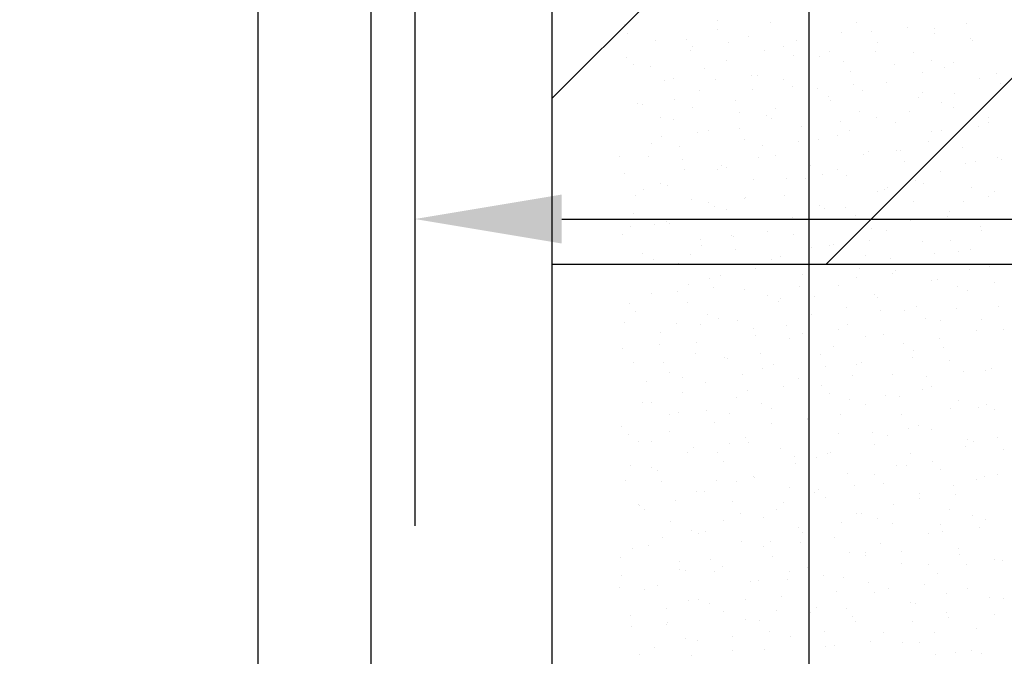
# Model space of a CAD drawing. Extents: x 9010 to 343255, y 15280 to 659207.
# Tile 49 of 76: x 82446 to 84456, y 48427 to 49727. Entities that reach past the tile are written whole.
import ezdxf

# ---------------------------------------------------------------- set-up
doc = ezdxf.new("R2010")
doc.units = 0
doc.header["$LTSCALE"] = 100
for name, pattern in [('2322121', [2000, 1000, 1000]), ('CENTER2', [11.25, 7.5, -1.25, 1.25, -1.25]), ('CENTERX2', [40, 25, -5, 5, -5])]:
    doc.linetypes.add(name, pattern=pattern)
doc.layers.get('0').update_dxf_attribs({"linetype": 'CONTINUOUS'})
doc.layers.get('DEFPOINTS').update_dxf_attribs({"linetype": 'CONTINUOUS'})
for name, color, linetype in [('15', 6, 'CONTINUOUS'), ('BOUW', 8, 'CONTINUOUS'), ('STRAMIEN', 1, 'CENTER2'), ('WL524---', 4, 'CONTINUOUS'), ('WL5627--', 4, 'CONTINUOUS')]:
    doc.layers.add(name, color=color, linetype=linetype)
doc.styles.add('BURO-018', font='BUROFONT.shx', dxfattribs={"height": 180})
doc.dimstyles.new('CEES', dxfattribs={"dimscale": 100, "dimtxt": 3, "dimasz": 3, "dimexe": 1, "dimexo": 1, "dimgap": 1.5, "dimtad": 0, "dimdec": 0, "dimzin": 0, "dimtxsty": 'BURO-018', "dimcen": -3, "dimdle": 1.25, "dimclrd": 1, "dimclre": 1, "dimclrt": 1, "dimazin": 3, "dimtfac": 0.75, "dimtdec": 0, "dimtofl": 0, "dimtmove": 0, "dimatfit": 3, "dimtvp": 1.5, "dimtolj": 1, "dimtzin": 0})

# ---------------------------------------------------------------- blocks, each defined once
blk = doc.blocks.new('*D165')
at = {"color": 1, "linetype": 'BYBLOCK'}
for p, q in [((87226, 52169.3), (87226, 49220.2)), ((83552.9, 49320.2), (86926, 49320.2)), ((83252.9, 49272.5), (83252.9, 49220.2))]:
    blk.add_line(p, q, dxfattribs=at)
for points in [[(83552.9, 49370.2), (83552.9, 49270.2), (83252.9, 49320.2)], [(86926, 49370.2), (86926, 49270.2), (87226, 49320.2)]]:
    blk.add_solid(points, dxfattribs=at)
at = {"layer": 'DEFPOINTS', "color": 0, "linetype": 'BYBLOCK'}
for p in [(87226, 52269.3), (83252.9, 49372.5), (87226, 49320.2)]:
    blk.add_point(p, dxfattribs=at)
at = {"color": 1, "linetype": 'BYBLOCK', "insert": (85239.5, 49597.5), "char_height": 180, "attachment_point": 5, "style": 'BURO-018'}
blk.add_mtext('\\A1;3975', dxfattribs=at)

msp = doc.modelspace()

# ---------------------------------------------------------------- hatches: boundary and pattern name
at = {"layer": '15'}
h = msp.add_hatch(dxfattribs=at)
h.set_pattern_fill('ANSI31', color=8, scale=200, style=0)
h.set_pattern_definition([(45, (32852.9, 25827.6), (-449.013, 449.013), [])])
h.paths.add_polyline_path([(83532.9, 52927.6), (89143.2, 52927.6), (89143.2, 54927.6), (83532.9, 54927.6), (83532.9, 59077.6), (65252.9, 59077.6), (65252.9, 83077.6), (67752.9, 83077.6), (67752.9, 61277.6), (72752.9, 61277.6), (72752.9, 66021.3), (73678.4, 66021.3), (73678.4, 73400.3), (76678.4, 73400.3), (76678.4, 61277.6), (82952.9, 61277.6), (82952.9, 81942.7), (87952.9, 81942.7), (87952.9, 70627.6), (93268.6, 70627.6), (93268.6, 61027.6), (99172.9, 61027.6), (99172.9, 58527.6), (93268.6, 58527.6), (93268.6, 52927.6), (99022.9, 52927.6), (99022.9, 49227.6), (93268.6, 49227.6), (93268.6, 42227.6), (99022.9, 42227.6), (99022.9, 39227.6), (93722.9, 39227.6), (93722.9, 36227.6), (99022.9, 36227.6), (99022.9, 33227.6), (93722.9, 33227.6), (93722.9, 26257.8), (90152.9, 26257.8), (90152.9, 26107.6), (83532.9, 26107.6), (83532.9, 39227.6), (88032.9, 39227.6), (88032.9, 49227.6), (83532.9, 49227.6)])

# ---------------------------------------------------------------- linework, layer by layer
at = {"layer": 'BOUW', "linetype": 'CONTINUOUS'}
for p, q in [((82932.9, 25507.6), (82932.9, 58137.6)), ((83162.9, 54864.6), (83162.9, 25737.6))]:
    msp.add_line(p, q, dxfattribs=at)
for points in [[(88032.9, 39227.6), (88032.9, 49227.6), (83532.9, 49227.6), (83532.9, 52927.6), (89143.2, 52927.6), (89143.2, 54927.6), (83532.9, 54927.6), (83532.9, 59077.6), (65252.9, 59077.6), (65252.9, 83077.6)], [(90152.9, 26107.6), (83532.9, 26107.6), (83532.9, 54327.6), (89142.9, 54327.6)]]:
    msp.add_lwpolyline(points, dxfattribs=at)
at = {"layer": 'STRAMIEN', "linetype": 'CENTERX2'}
msp.add_lwpolyline([(83252.9, 51193.9), (83252.9, 25320.1)], dxfattribs=at)
at = {"layer": 'WL524---', "color": 4, "linetype": '2322121'}
msp.add_line((84057.8, 42167.6), (84057.8, 53799.3), dxfattribs=at)
at = {"layer": 'WL5627--', "color": 6}
for p, q in [((83680.4, 49717.1), (83680.4, 49717.1)), ((83870.8, 49707.3), (83870.8, 49707.3)), ((83870.9, 49725.4), (83870.9, 49725.4)), ((83978, 49721), (83978, 49721)), ((84153.7, 49721.9), (84153.7, 49721.9)), ((84258.8, 49710.8), (84258.8, 49710.8)), ((84314.6, 49710.1), (84314.6, 49710.1)), ((84378.7, 49718.7), (84378.7, 49718.7)), ((83686.2, 49699.2), (83686.2, 49699.2)), ((83743.3, 49685.2), (83743.3, 49685.2)), ((83806.5, 49687.7), (83806.5, 49687.7)), ((83933.7, 49693.5), (83933.7, 49693.5)), ((84124.2, 49701.8), (84124.2, 49701.8)), ((84184.8, 49702.4), (84184.8, 49702.4)), ((84314.4, 49699), (84314.4, 49699)), ((84387.1, 49689), (84387.1, 49689)), ((83819.1, 49672.3), (83819.1, 49672.3)), ((83893, 49680.7), (83893, 49680.7)), ((84006.2, 49672.4), (84006.2, 49672.4)), ((84031.5, 49684.5), (84031.5, 49684.5)), ((84196.7, 49680.7), (84196.7, 49680.7)), ((84391.7, 49683.9), (84391.7, 49683.9)), ((83684.3, 49650.3), (83684.3, 49650.3)), ((83815.7, 49664.1), (83815.7, 49664.1)), ((83967.2, 49664.8), (83967.2, 49664.8)), ((84025.9, 49653.7), (84025.9, 49653.7)), ((84079.8, 49652.5), (84079.8, 49652.5)), ((84099.9, 49662.1), (84099.9, 49662.1)), ((84192.2, 49661.7), (84192.2, 49661.7)), ((84270.2, 49660.7), (84270.2, 49660.7)), ((83698.8, 49635.9), (83698.8, 49635.9)), ((83734.1, 49631.9), (83734.1, 49631.9)), ((83845, 49627.5), (83845, 49627.5)), ((83889.3, 49644.2), (83889.3, 49644.2)), ((84127.9, 49642), (84127.9, 49642)), ((84232.7, 49635.2), (84232.7, 49635.2)), ((84306.7, 49643.6), (84306.7, 49643.6)), ((84333.1, 49628.9), (84333.1, 49628.9)), ((84352.9, 49638.9), (84352.9, 49638.9)), ((83780.7, 49607.8), (83780.7, 49607.8)), ((83867, 49605), (83867, 49605)), ((83940.9, 49613.4), (83940.9, 49613.4)), ((83952.1, 49612.4), (83952.1, 49612.4)), ((84142.6, 49620.6), (84142.6, 49620.6)), ((84288.6, 49619.2), (84288.6, 49619.2)), ((84405.5, 49607.8), (84405.5, 49607.8)), ((84439.6, 49616.6), (84439.6, 49616.6)), ((83761.7, 49604.1), (83761.7, 49604.1)), ((83941.4, 49585), (83941.4, 49585)), ((84005.7, 49604.7), (84005.7, 49604.7)), ((84024.6, 49591.2), (84024.6, 49591.2)), ((84073.8, 49586.5), (84073.8, 49586.5)), ((84147.8, 49594.8), (84147.8, 49594.8)), ((84215.1, 49599.5), (84215.1, 49599.5)), ((84449.3, 49596.4), (84449.3, 49596.4)), ((83782, 49564.7), (83782, 49564.7)), ((83834.2, 49582.9), (83834.2, 49582.9)), ((84098.2, 49571.3), (84098.2, 49571.3)), ((84166.4, 49581.8), (84166.4, 49581.8)), ((84280.7, 49567.9), (84280.7, 49567.9)), ((84288.6, 49579.6), (84288.6, 49579.6)), ((84354.6, 49576.3), (84354.6, 49576.3)), ((83708.1, 49556.3), (83708.1, 49556.3)), ((83717.2, 49554.7), (83717.2, 49554.7)), ((83819.2, 49547.6), (83819.2, 49547.6)), ((83907.7, 49563), (83907.7, 49563)), ((83988.9, 49546.1), (83988.9, 49546.1)), ((84102.1, 49562.2), (84102.1, 49562.2)), ((84327.1, 49559), (84327.1, 49559)), ((84351.5, 49547.7), (84351.5, 49547.7)), ((83755, 49528), (83755, 49528)), ((83914.9, 49537.7), (83914.9, 49537.7)), ((83970.5, 49531.2), (83970.5, 49531.2)), ((83979.9, 49524.8), (83979.9, 49524.8)), ((84161, 49539.5), (84161, 49539.5)), ((84195.7, 49527.6), (84195.7, 49527.6)), ((84262.8, 49539.4), (84262.8, 49539.4)), ((84424, 49526.6), (84424, 49526.6)), ((83780.1, 49522.9), (83780.1, 49522.9)), ((83915.6, 49505.2), (83915.6, 49505.2)), ((84043, 49510.1), (84043, 49510.1)), ((84121.7, 49519.2), (84121.7, 49519.2)), ((84233.5, 49518.3), (84233.5, 49518.3)), ((84402.5, 49509), (84402.5, 49509)), ((84423.5, 49516.6), (84423.5, 49516.6)), ((83756, 49489), (83756, 49489)), ((83829.9, 49497.4), (83829.9, 49497.4)), ((83852.6, 49501.8), (83852.6, 49501.8)), ((84116.6, 49490.1), (84116.6, 49490.1)), ((84140.6, 49502), (84140.6, 49502)), ((84307, 49498.4), (84307, 49498.4)), ((84328.6, 49500.7), (84328.6, 49500.7)), ((83735.7, 49473.6), (83735.7, 49473.6)), ((83793.4, 49467.8), (83793.4, 49467.8)), ((83926.1, 49481.8), (83926.1, 49481.8)), ((83962.8, 49470.5), (83962.8, 49470.5)), ((84036.8, 49478.9), (84036.8, 49478.9)), ((84076.3, 49482.4), (84076.3, 49482.4)), ((84301.3, 49479.2), (84301.3, 49479.2)), ((84369.9, 49466.6), (84369.9, 49466.6)), ((83671, 49448.7), (83671, 49448.7)), ((83729.2, 49448.2), (83729.2, 49448.2)), ((83954.1, 49445), (83954.1, 49445)), ((83989, 49450), (83989, 49450)), ((84169.6, 49451.9), (84169.6, 49451.9)), ((84179.4, 49458.3), (84179.4, 49458.3)), ((84237, 49459.6), (84237, 49459.6)), ((84243.6, 49460.3), (84243.6, 49460.3)), ((84442.4, 49445.4), (84442.4, 49445.4)), ((83798.5, 49441.7), (83798.5, 49441.7)), ((83877.9, 49430.1), (83877.9, 49430.1)), ((83889.9, 49425.4), (83889.9, 49425.4)), ((84061.4, 49428.9), (84061.4, 49428.9)), ((84251.9, 49437.2), (84251.9, 49437.2)), ((84376.5, 49433.4), (84376.5, 49433.4)), ((84397.7, 49436.7), (84397.7, 49436.7)), ((84450.4, 49441.8), (84450.4, 49441.8)), ((83680.5, 49412.3), (83680.5, 49412.3)), ((83803.9, 49421.8), (83803.9, 49421.8)), ((83871, 49420.6), (83871, 49420.6)), ((84084.7, 49411.6), (84084.7, 49411.6)), ((84114.8, 49422.2), (84114.8, 49422.2)), ((84135, 49408.9), (84135, 49408.9)), ((84325.5, 49417.2), (84325.5, 49417.2)), ((83754.1, 49392.4), (83754.1, 49392.4)), ((83767.6, 49388), (83767.6, 49388)), ((83944.5, 49400.7), (83944.5, 49400.7)), ((84010.7, 49403.2), (84010.7, 49403.2)), ((84050.6, 49402.5), (84050.6, 49402.5)), ((84217.6, 49384.7), (84217.6, 49384.7)), ((84275.5, 49399.4), (84275.5, 49399.4)), ((84291.5, 49393.1), (84291.5, 49393.1)), ((84388.3, 49385.4), (84388.3, 49385.4)), ((83703.4, 49368.3), (83703.4, 49368.3)), ((83718.9, 49381.4), (83718.9, 49381.4)), ((83928.3, 49365.2), (83928.3, 49365.2)), ((84007.4, 49368.8), (84007.4, 49368.8)), ((84197.8, 49377.1), (84197.8, 49377.1)), ((84211.2, 49379.7), (84211.2, 49379.7)), ((84424.4, 49366.1), (84424.4, 49366.1)), ((84436.2, 49376.6), (84436.2, 49376.6)), ((83816.9, 49360.6), (83816.9, 49360.6)), ((83851.8, 49354.5), (83851.8, 49354.5)), ((83864.1, 49345.5), (83864.1, 49345.5)), ((83925.8, 49362.9), (83925.8, 49362.9)), ((84079.9, 49347.7), (84079.9, 49347.7)), ((84132.6, 49344.3), (84132.6, 49344.3)), ((84270.3, 49356), (84270.3, 49356)), ((84371.9, 49356.9), (84371.9, 49356.9)), ((83698.9, 49331.1), (83698.9, 49331.1)), ((83889.4, 49339.4), (83889.4, 49339.4)), ((84058.6, 49336), (84058.6, 49336)), ((84089, 49342.4), (84089, 49342.4)), ((84153.4, 49327.8), (84153.4, 49327.8)), ((84339.4, 49325.8), (84339.4, 49325.8)), ((84343.9, 49336.1), (84343.9, 49336.1)), ((83692.9, 49305.8), (83692.9, 49305.8)), ((83741.9, 49308.2), (83741.9, 49308.2)), ((83766.8, 49314.2), (83766.8, 49314.2)), ((83772.5, 49311.2), (83772.5, 49311.2)), ((83962.9, 49319.5), (83962.9, 49319.5)), ((84024.8, 49322.7), (84024.8, 49322.7)), ((84249.7, 49319.5), (84249.7, 49319.5)), ((84265.5, 49317.4), (84265.5, 49317.4)), ((84406.7, 49304.2), (84406.7, 49304.2)), ((83677.6, 49288.5), (83677.6, 49288.5)), ((83899.7, 49287.2), (83899.7, 49287.2)), ((83902.5, 49285.3), (83902.5, 49285.3)), ((83973.7, 49295.6), (83973.7, 49295.6)), ((84025.8, 49287.7), (84025.8, 49287.7)), ((84185.5, 49299.9), (84185.5, 49299.9)), ((84216.3, 49295.9), (84216.3, 49295.9)), ((84410.4, 49296.7), (84410.4, 49296.7)), ((83835.3, 49279.4), (83835.3, 49279.4)), ((83838.3, 49265.7), (83838.3, 49265.7)), ((84098.3, 49266.5), (84098.3, 49266.5)), ((84106.5, 49268.7), (84106.5, 49268.7)), ((84180.5, 49277.1), (84180.5, 49277.1)), ((84288.7, 49274.8), (84288.7, 49274.8)), ((84346.1, 49277.1), (84346.1, 49277.1)), ((83717.3, 49250), (83717.3, 49250)), ((83814.8, 49246.9), (83814.8, 49246.9)), ((83907.8, 49258.3), (83907.8, 49258.3)), ((84063.2, 49262.5), (84063.2, 49262.5)), ((84171.8, 49246.6), (84171.8, 49246.6)), ((84313.4, 49250.1), (84313.4, 49250.1)), ((84362.3, 49254.9), (84362.3, 49254.9)), ((84387.3, 49258.5), (84387.3, 49258.5)), ((83716.1, 49228.3), (83716.1, 49228.3)), ((83740.8, 49238.5), (83740.8, 49238.5)), ((83790.9, 49230), (83790.9, 49230)), ((83981.4, 49238.3), (83981.4, 49238.3)), ((83999, 49242.9), (83999, 49242.9)), ((84021.6, 49228.4), (84021.6, 49228.4)), ((84223.9, 49239.7), (84223.9, 49239.7)), ((84425.1, 49223.1), (84425.1, 49223.1)), ((83876.8, 49205.5), (83876.8, 49205.5)), ((83947.6, 49220), (83947.6, 49220)), ((84044.2, 49206.5), (84044.2, 49206.5)), ((84159.7, 49220.1), (84159.7, 49220.1)), ((84228.4, 49209.8), (84228.4, 49209.8)), ((84234.7, 49214.8), (84234.7, 49214.8)), ((84384.6, 49216.9), (84384.6, 49216.9)), ((83812.5, 49185.9), (83812.5, 49185.9)), ((83853.7, 49198.2), (83853.7, 49198.2)), ((84116.7, 49185.4), (84116.7, 49185.4)), ((84154.5, 49201.4), (84154.5, 49201.4)), ((84307.2, 49193.7), (84307.2, 49193.7)), ((84320.4, 49197.3), (84320.4, 49197.3)), ((84361.3, 49182.9), (84361.3, 49182.9)), ((84435.2, 49191.3), (84435.2, 49191.3)), ((83735.8, 49168.8), (83735.8, 49168.8)), ((83788.7, 49171.3), (83788.7, 49171.3)), ((83862.7, 49179.6), (83862.7, 49179.6)), ((83926.2, 49177.1), (83926.2, 49177.1)), ((83973.2, 49163.1), (83973.2, 49163.1)), ((84037.5, 49182.7), (84037.5, 49182.7)), ((84190.2, 49165.4), (84190.2, 49165.4)), ((84380.7, 49173.7), (84380.7, 49173.7)), ((83690.3, 49148.5), (83690.3, 49148.5)), ((83809.3, 49148.9), (83809.3, 49148.9)), ((83995.5, 49152.7), (83995.5, 49152.7)), ((83999.8, 49157.2), (83999.8, 49157.2)), ((84069.5, 49161.1), (84069.5, 49161.1)), ((84198.1, 49159.9), (84198.1, 49159.9)), ((84276.3, 49142.5), (84276.3, 49142.5)), ((83703.8, 49130.9), (83703.8, 49130.9)), ((83851, 49125.7), (83851, 49125.7)), ((84062.6, 49125.3), (84062.6, 49125.3)), ((84133.9, 49140.2), (84133.9, 49140.2)), ((84202.4, 49134.2), (84202.4, 49134.2)), ((84253.1, 49133.6), (84253.1, 49133.6)), ((84358.8, 49137.1), (84358.8, 49137.1)), ((84443.6, 49141.9), (84443.6, 49141.9)), ((83681.7, 49108.8), (83681.7, 49108.8)), ((83786.7, 49106), (83786.7, 49106)), ((83836.6, 49104), (83836.6, 49104)), ((83872.2, 49117), (83872.2, 49117)), ((83910.6, 49112.4), (83910.6, 49112.4)), ((84011.7, 49102.9), (84011.7, 49102.9)), ((84135.1, 49104.2), (84135.1, 49104.2)), ((84294.6, 49117.4), (84294.6, 49117.4)), ((84325.6, 49112.5), (84325.6, 49112.5)), ((84409.2, 49115.6), (84409.2, 49115.6)), ((83754.2, 49087.6), (83754.2, 49087.6)), ((83944.6, 49095.9), (83944.6, 49095.9)), ((83947.4, 49083.2), (83947.4, 49083.2)), ((84043.5, 49085.5), (84043.5, 49085.5)), ((84117.4, 49093.8), (84117.4, 49093.8)), ((84208.7, 49084.3), (84208.7, 49084.3)), ((84399.1, 49092.5), (84399.1, 49092.5)), ((84455.3, 49094.6), (84455.3, 49094.6)), ((83751.7, 49063.7), (83751.7, 49063.7)), ((83827.7, 49067.7), (83827.7, 49067.7)), ((84018.2, 49076), (84018.2, 49076)), ((84172.4, 49080.1), (84172.4, 49080.1)), ((84250.3, 49066.9), (84250.3, 49066.9)), ((84324.2, 49075.3), (84324.2, 49075.3)), ((83677.7, 49055.3), (83677.7, 49055.3)), ((83825.2, 49045.9), (83825.2, 49045.9)), ((83958.5, 49045.1), (83958.5, 49045.1)), ((84081, 49044.2), (84081, 49044.2)), ((84108.1, 49060.4), (84108.1, 49060.4)), ((84271.5, 49052.4), (84271.5, 49052.4)), ((84333, 49057.2), (84333, 49057.2)), ((83700.1, 49027.6), (83700.1, 49027.6)), ((83760.9, 49026.2), (83760.9, 49026.2)), ((83884.5, 49036.7), (83884.5, 49036.7)), ((83890.6, 49035.9), (83890.6, 49035.9)), ((83985.9, 49023.1), (83985.9, 49023.1)), ((84153.5, 49023), (84153.5, 49023)), ((84165.3, 49026.6), (84165.3, 49026.6)), ((84268.8, 49037.6), (84268.8, 49037.6)), ((84344, 49031.3), (84344, 49031.3)), ((83772.6, 49006.5), (83772.6, 49006.5)), ((83921.6, 49003.4), (83921.6, 49003.4)), ((83963.1, 49014.7), (83963.1, 49014.7)), ((84091.4, 49018.2), (84091.4, 49018.2)), ((84227.1, 49003.1), (84227.1, 49003.1)), ((84372.2, 49008), (84372.2, 49008)), ((84417.5, 49011.4), (84417.5, 49011.4)), ((84429.5, 49014.8), (84429.5, 49014.8)), ((83725.6, 48988), (83725.6, 48988)), ((83799.6, 48996.4), (83799.6, 48996.4)), ((83846.1, 48986.5), (83846.1, 48986.5)), ((84036.6, 48994.8), (84036.6, 48994.8)), ((84146.6, 49000.2), (84146.6, 49000.2)), ((84298.2, 48999.6), (84298.2, 48999.6)), ((83799.4, 48966), (83799.4, 48966)), ((83932.4, 48969.5), (83932.4, 48969.5)), ((84006.4, 48977.9), (84006.4, 48977.9)), ((84082.3, 48980.6), (84082.3, 48980.6)), ((84099.5, 48963), (84099.5, 48963)), ((84289.9, 48971.3), (84289.9, 48971.3)), ((84307.3, 48977.4), (84307.3, 48977.4)), ((83718.5, 48946.4), (83718.5, 48946.4)), ((83735.1, 48946.4), (83735.1, 48946.4)), ((83909, 48954.7), (83909, 48954.7)), ((83960.1, 48943.2), (83960.1, 48943.2)), ((84139.3, 48950.9), (84139.3, 48950.9)), ((84171.9, 48941.9), (84171.9, 48941.9)), ((84213.2, 48959.3), (84213.2, 48959.3)), ((84243, 48957.8), (84243, 48957.8)), ((84362.4, 48950.1), (84362.4, 48950.1)), ((83791, 48925.3), (83791, 48925.3)), ((83847.5, 48929.1), (83847.5, 48929.1)), ((83895.8, 48923.6), (83895.8, 48923.6)), ((83981.5, 48933.6), (83981.5, 48933.6)), ((84245.5, 48921.9), (84245.5, 48921.9)), ((84346.1, 48932.4), (84346.1, 48932.4)), ((84403.7, 48935), (84403.7, 48935)), ((84420.1, 48940.8), (84420.1, 48940.8)), ((84436, 48930.2), (84436, 48930.2)), ((83773.5, 48920.8), (83773.5, 48920.8)), ((83864.6, 48905.4), (83864.6, 48905.4)), ((83980.4, 48902.2), (83980.4, 48902.2)), ((84054.3, 48910.6), (84054.3, 48910.6)), ((84055, 48913.6), (84055, 48913.6)), ((84120.8, 48920.4), (84120.8, 48920.4)), ((83674.1, 48897.1), (83674.1, 48897.1)), ((83773.6, 48886.2), (83773.6, 48886.2)), ((84056.5, 48900.8), (84056.5, 48900.8)), ((84117.9, 48881.8), (84117.9, 48881.8)), ((84187.2, 48883.7), (84187.2, 48883.7)), ((84261.1, 48892), (84261.1, 48892)), ((84281.5, 48897.6), (84281.5, 48897.6)), ((84308.3, 48890.1), (84308.3, 48890.1)), ((83688.6, 48880.4), (83688.6, 48880.4)), ((83709.3, 48866.6), (83709.3, 48866.6)), ((83736.9, 48865.2), (83736.9, 48865.2)), ((83895.4, 48861.9), (83895.4, 48861.9)), ((83927.4, 48873.5), (83927.4, 48873.5)), ((83934.3, 48863.4), (83934.3, 48863.4)), ((84217.2, 48877.9), (84217.2, 48877.9)), ((84380.8, 48869), (84380.8, 48869)), ((84394, 48865.1), (84394, 48865.1)), ((84442.2, 48874.8), (84442.2, 48874.8)), ((83809.4, 48844.1), (83809.4, 48844.1)), ((83821.4, 48853.5), (83821.4, 48853.5)), ((83870, 48843.7), (83870, 48843.7)), ((83999.9, 48852.4), (83999.9, 48852.4)), ((84102.2, 48843.3), (84102.2, 48843.3)), ((84190.4, 48860.7), (84190.4, 48860.7)), ((84377.9, 48855.1), (84377.9, 48855.1)), ((84454.4, 48849), (84454.4, 48849)), ((83883, 48824.2), (83883, 48824.2)), ((84028.3, 48835), (84028.3, 48835)), ((84073.4, 48832.5), (84073.4, 48832.5)), ((84095, 48840.6), (84095, 48840.6)), ((84263.9, 48840.7), (84263.9, 48840.7)), ((84309.1, 48824.8), (84309.1, 48824.8)), ((83692.5, 48815.9), (83692.5, 48815.9)), ((83736.5, 48813.2), (83736.5, 48813.2)), ((83747.8, 48806.4), (83747.8, 48806.4)), ((84030.7, 48820.9), (84030.7, 48820.9)), ((84235.1, 48816.4), (84235.1, 48816.4)), ((84255.7, 48817.8), (84255.7, 48817.8)), ((84326.8, 48808.9), (84326.8, 48808.9)), ((83683.6, 48786.7), (83683.6, 48786.7)), ((83755.4, 48784.1), (83755.4, 48784.1)), ((83869.4, 48786.2), (83869.4, 48786.2)), ((83908.5, 48783.6), (83908.5, 48783.6)), ((83943.3, 48794.6), (83943.3, 48794.6)), ((83945.8, 48792.4), (83945.8, 48792.4)), ((84136.3, 48800.6), (84136.3, 48800.6)), ((84191.4, 48798.1), (84191.4, 48798.1)), ((84399.2, 48787.8), (84399.2, 48787.8)), ((84416.4, 48795), (84416.4, 48795)), ((84441.9, 48797.9), (84441.9, 48797.9)), ((83827.8, 48762.9), (83827.8, 48762.9)), ((83844.3, 48763.9), (83844.3, 48763.9)), ((84018.3, 48771.2), (84018.3, 48771.2)), ((84069.2, 48760.8), (84069.2, 48760.8)), ((84076.2, 48767.7), (84076.2, 48767.7)), ((84150.1, 48776.1), (84150.1, 48776.1)), ((84208.8, 48779.5), (84208.8, 48779.5)), ((84352.1, 48775.3), (84352.1, 48775.3)), ((83784.4, 48745.9), (83784.4, 48745.9)), ((83901.4, 48743), (83901.4, 48743)), ((84004.9, 48741.1), (84004.9, 48741.1)), ((84091.9, 48751.3), (84091.9, 48751.3)), ((84282.3, 48759.6), (84282.3, 48759.6)), ((84283, 48749.1), (84283, 48749.1)), ((84357, 48757.5), (84357, 48757.5)), ((83710.4, 48737.5), (83710.4, 48737.5)), ((83710.9, 48734.7), (83710.9, 48734.7)), ((83722, 48726.6), (83722, 48726.6)), ((83991.2, 48727.4), (83991.2, 48727.4)), ((84229.9, 48737.9), (84229.9, 48737.9)), ((84345.2, 48727.7), (84345.2, 48727.7)), ((83773.8, 48702.9), (83773.8, 48702.9)), ((83882.7, 48703.7), (83882.7, 48703.7)), ((83917.3, 48719), (83917.3, 48719)), ((83964.2, 48711.2), (83964.2, 48711.2)), ((84124.1, 48700.4), (84124.1, 48700.4)), ((84154.7, 48719.5), (84154.7, 48719.5)), ((84165.6, 48718.3), (84165.6, 48718.3)), ((84198.1, 48708.8), (84198.1, 48708.8)), ((84390.6, 48715.1), (84390.6, 48715.1)), ((84417.6, 48706.6), (84417.6, 48706.6)), ((83818.5, 48684.1), (83818.5, 48684.1)), ((83846.3, 48681.8), (83846.3, 48681.8)), ((84036.7, 48690.1), (84036.7, 48690.1)), ((84043.4, 48680.9), (84043.4, 48680.9)), ((84227.2, 48698.3), (84227.2, 48698.3)), ((84326.3, 48695.5), (84326.3, 48695.5)), ((84330.9, 48681.9), (84330.9, 48681.9)), ((84404.9, 48690.3), (84404.9, 48690.3)), ((83758.3, 48670.3), (83758.3, 48670.3)), ((83832.3, 48678.6), (83832.3, 48678.6)), ((83919.8, 48661.8), (83919.8, 48661.8)), ((83979.2, 48661.3), (83979.2, 48661.3)), ((84110.3, 48670.1), (84110.3, 48670.1)), ((84300.7, 48678.4), (84300.7, 48678.4)), ((83696.2, 48646.7), (83696.2, 48646.7)), ((83729.3, 48653.6), (83729.3, 48653.6)), ((83965.2, 48651.7), (83965.2, 48651.7)), ((84039.1, 48660.1), (84039.1, 48660.1)), ((84204.1, 48658.1), (84204.1, 48658.1)), ((84246, 48641.5), (84246, 48641.5)), ((84363.6, 48646.6), (84363.6, 48646.6)), ((83673.4, 48629.9), (83673.4, 48629.9)), ((83792.2, 48621.7), (83792.2, 48621.7)), ((83856.9, 48623.9), (83856.9, 48623.9)), ((83982.7, 48630), (83982.7, 48630)), ((84139.8, 48638.5), (84139.8, 48638.5)), ((84172, 48633.2), (84172, 48633.2)), ((84173.1, 48638.3), (84173.1, 48638.3)), ((84364.8, 48635.3), (84364.8, 48635.3)), ((84436.1, 48625.4), (84436.1, 48625.4)), ((84452.8, 48623), (84452.8, 48623)), ((83792.7, 48604.3), (83792.7, 48604.3)), ((83806.3, 48603), (83806.3, 48603)), ((83864.7, 48600.6), (83864.7, 48600.6)), ((83880.2, 48611.4), (83880.2, 48611.4)), ((84017.6, 48601.1), (84017.6, 48601.1)), ((84055.1, 48608.9), (84055.1, 48608.9)), ((84245.6, 48617.2), (84245.6, 48617.2)), ((84300.5, 48615.6), (84300.5, 48615.6)), ((84378.8, 48614.6), (84378.8, 48614.6)), ((83674.2, 48592.3), (83674.2, 48592.3)), ((83938.2, 48580.7), (83938.2, 48580.7)), ((83953.4, 48581.5), (83953.4, 48581.5)), ((84013.1, 48584.4), (84013.1, 48584.4)), ((84087, 48592.8), (84087, 48592.8)), ((84128.7, 48588.9), (84128.7, 48588.9)), ((84319.2, 48597.2), (84319.2, 48597.2)), ((83670.5, 48566.9), (83670.5, 48566.9)), ((83721.3, 48562.7), (83721.3, 48562.7)), ((83747.8, 48572.4), (83747.8, 48572.4)), ((84178.3, 48578.3), (84178.3, 48578.3)), ((84219.9, 48565.9), (84219.9, 48565.9)), ((84293.9, 48574.3), (84293.9, 48574.3)), ((84382, 48565.4), (84382, 48565.4)), ((83810.6, 48540.6), (83810.6, 48540.6)), ((83831.2, 48544.1), (83831.2, 48544.1)), ((83928.1, 48544.1), (83928.1, 48544.1)), ((84001.1, 48548.8), (84001.1, 48548.8)), ((84114.1, 48558.6), (84114.1, 48558.6)), ((84191.5, 48557.1), (84191.5, 48557.1)), ((84339, 48555.5), (84339, 48555.5)), ((84426.7, 48547.4), (84426.7, 48547.4)), ((84454.5, 48544.3), (84454.5, 48544.3)), ((83766.9, 48524.4), (83766.9, 48524.4)), ((83854.2, 48535.7), (83854.2, 48535.7)), ((83991.8, 48521.3), (83991.8, 48521.3)), ((84073.6, 48527.7), (84073.6, 48527.7)), ((84135, 48525.6), (84135, 48525.6)), ((84264, 48536), (84264, 48536)), ((84274.8, 48535.8), (84274.8, 48535.8)), ((83692.6, 48511.1), (83692.6, 48511.1)), ((83883.1, 48519.4), (83883.1, 48519.4)), ((83927.6, 48501.6), (83927.6, 48501.6)), ((83956.6, 48499.5), (83956.6, 48499.5)), ((84061, 48517.2), (84061, 48517.2)), ((84147.1, 48507.8), (84147.1, 48507.8)), ((84337.6, 48516.1), (84337.6, 48516.1)), ((84341.8, 48507), (84341.8, 48507)), ((84435.4, 48513), (84435.4, 48513)), ((83695.3, 48487), (83695.3, 48487)), ((83766.2, 48491.2), (83766.2, 48491.2)), ((83769.2, 48495.4), (83769.2, 48495.4)), ((84152.5, 48498.5), (84152.5, 48498.5)), ((84267.8, 48498.6), (84267.8, 48498.6)), ((84400.4, 48484.2), (84400.4, 48484.2)), ((83805.4, 48464.3), (83805.4, 48464.3)), ((83829, 48459.4), (83829, 48459.4)), ((83902.1, 48468.5), (83902.1, 48468.5)), ((83976, 48476.8), (83976, 48476.8)), ((84019.5, 48467.7), (84019.5, 48467.7)), ((84088.3, 48478.8), (84088.3, 48478.8)), ((84210, 48475.9), (84210, 48475.9)), ((84313.2, 48475.6), (84313.2, 48475.6)), ((83741.1, 48444.6), (83741.1, 48444.6)), ((83966.1, 48441.4), (83966.1, 48441.4)), ((84092, 48446.5), (84092, 48446.5)), ((84108.9, 48449.9), (84108.9, 48449.9)), ((84182.9, 48458.3), (84182.9, 48458.3)), ((84249, 48456), (84249, 48456)), ((84282.4, 48454.8), (84282.4, 48454.8)), ((84389.7, 48439.8), (84389.7, 48439.8)), ((83711, 48430), (83711, 48430)), ((83817.1, 48428.1), (83817.1, 48428.1)), ((83901.5, 48438.3), (83901.5, 48438.3)), ((84315.7, 48431.4), (84315.7, 48431.4)), ((84356, 48434.9), (84356, 48434.9)), ((84409.7, 48433.2), (84409.7, 48433.2))]:
    msp.add_line(p, q, dxfattribs=at)

# ---------------------------------------------------------------- dimensions: what is measured, and where the dimension line sits
at = {"layer": 'WL5627--'}
dim = msp.add_linear_dim(base=(87226, 49320.2), p1=(83252.9, 49372.5), p2=(87226, 52269.3), text='3975', dimstyle='CEES', dxfattribs=at)
dim.commit()
dim.dimension.update_dxf_attribs({"geometry": '*D165', "text_midpoint": (85239.5, 49597.5)})

doc.saveas('drawing.dxf')
